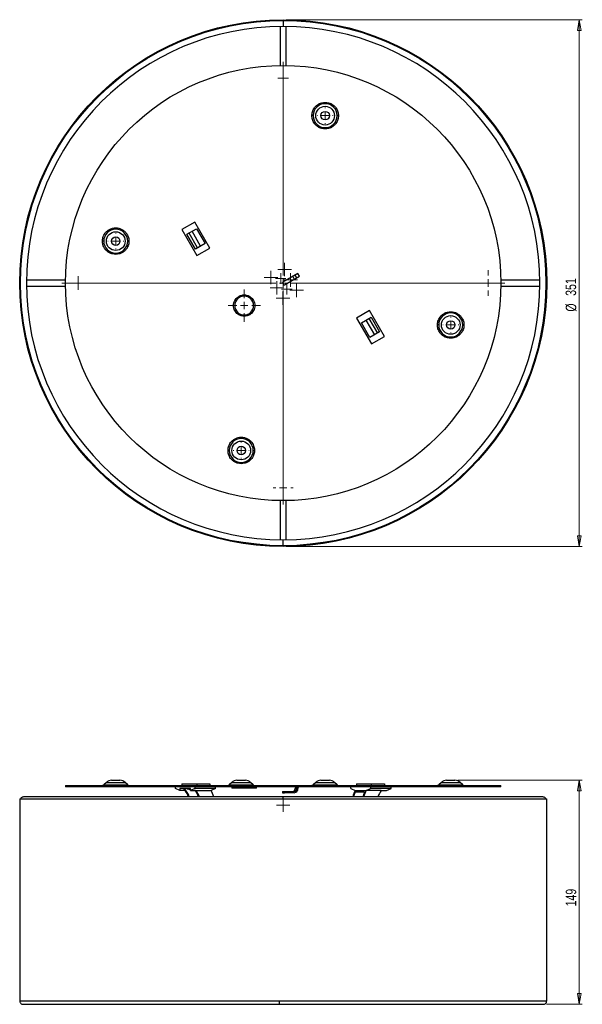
# Model space of a CAD drawing. Header units: millimetres. Extents: x 666 to 853, y 414 to 742.
import ezdxf

# ---------------------------------------------------------------- set-up
doc = ezdxf.new("R2010")
doc.units = ezdxf.units.MM
doc.styles.add('SLDTEXTSTYLE0', font='TXT', dxfattribs={"width": 0.75})
doc.dimstyles.new('SLDDIMSTYLE0', dxfattribs={"dimtxt": 3.5, "dimasz": 3.556, "dimexe": 0, "dimexo": 0.0625, "dimgap": 0.875, "dimtad": 1, "dimdec": 0, "dimlfac": 2, "dimrnd": 1e-09, "dimzin": 12, "dimdsep": 46, "dimtxsty": 'SLDTEXTSTYLE0', "dimblk1": 'CLOSED', "dimblk2": 'CLOSED', "dimsah": 1, "dimcen": 0.09, "dimadec": 0, "dimazin": 3, "dimtfac": 1, "dimtdec": 0, "dimtofl": 0, "dimtmove": 0, "dimatfit": 3, "dimldrblk": 'CLOSED', "dimfxl": 0, "dimfrac": 2, "dimtolj": 1, "dimtzin": 12, "dimarcsym": 0})

# ---------------------------------------------------------------- blocks, each defined once
blk = doc.blocks.new('_Closed')
at = {"color": 0, "linetype": 'ByBlock', "lineweight": -2}
for p, q in [((-1, 0.166667), (0, 0)), ((-1, 0.166667), (-1, -0.166667)), ((0, 0), (-1, -0.166667)), ((0, 0), (-1, 0))]:
    blk.add_line(p, q, dxfattribs=at)
blk = doc.blocks.new('_D')
at = {"color": 7, "linetype": 'Continuous', "lineweight": 0}
for p, q in [((811.52, 488.4), (852.92, 488.4)), ((851.92, 488.4), (851.92, 413.75)), ((841.01, 413.75), (852.92, 413.75))]:
    blk.add_line(p, q, dxfattribs=at)
at = {"color": 7, "linetype": 'Continuous', "lineweight": 18, "xscale": 3.556, "yscale": 3.556}
for p, rotation in [((851.92, 488.4), 90.0000000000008), ((851.92, 413.75), 270.0000000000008)]:
    blk.add_blockref('_Closed', p, dxfattribs=dict(at, rotation=rotation))
at = {"color": 7, "linetype": 'Continuous', "lineweight": 18, "insert": (847.41, 446.37), "char_height": 3.5, "attachment_point": 1, "rotation": 90, "style": 'SLDTEXTSTYLE0'}
blk.add_mtext('149', dxfattribs=at)
blk = doc.blocks.new('SW_CENTERMARKSYMBOL_0')
at = {"color": 0, "linetype": 'Continuous', "lineweight": 18}
for p, q in [((-1.25, 0), (-2.25, 0)), ((0, 0), (-1.25, 0)), ((0, 1.25), (0, 2.25)), ((0, 0), (0, 1.25)), ((0, 0), (0, -1.25)), ((0, 0), (1.25, 0)), ((1.25, 0), (2.25, 0)), ((0, -1.25), (0, -2.25))]:
    blk.add_line(p, q, dxfattribs=at)
blk = doc.blocks.new('_D_1')
at = {"color": 7, "linetype": 'Continuous', "lineweight": 0}
for p, q in [((754.32, 741.81), (852.92, 741.81)), ((851.92, 741.81), (851.92, 566.31)), ((754.32, 566.31), (852.92, 566.31))]:
    blk.add_line(p, q, dxfattribs=at)
at = {"color": 7, "linetype": 'Continuous', "lineweight": 18, "xscale": 3.556, "yscale": 3.556}
for p, rotation in [((851.92, 741.81, 40.02), 90.0000000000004), ((851.92, 566.31, 40.02), 270.0000000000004)]:
    blk.add_blockref('_Closed', p, dxfattribs=dict(at, rotation=rotation))
at = {"color": 7, "linetype": 'Continuous', "lineweight": 18, "char_height": 3.5, "attachment_point": 1, "rotation": 90, "style": 'SLDTEXTSTYLE0'}
for s, insert in [('351', (847.36, 649.82)), ('%%c', (847.41, 644.54))]:
    blk.add_mtext(s, dxfattribs=dict(at, insert=insert))
blk = doc.blocks.new('SW_CENTERMARKSYMBOL_1')
at = {"color": 0, "linetype": 'Continuous', "lineweight": 18}
for p, q in [((-1.25, 0), (-1.75, 0)), ((0, 0), (-1.25, 0)), ((0, 1.25), (0, 1.75)), ((0, 0), (0, 1.25)), ((0, 0), (0, -1.25)), ((0, 0), (1.25, 0)), ((1.25, 0), (1.75, 0)), ((0, -1.25), (0, -1.75))]:
    blk.add_line(p, q, dxfattribs=at)
blk = doc.blocks.new('SW_CENTERMARKSYMBOL_2')
at = {"color": 0, "linetype": 'Continuous', "lineweight": 18}
for p, q in [((-2.5, 0), (-2.67, 0)), ((0, 0), (-1.25, 0)), ((0, 2.5), (0, 2.67)), ((0, 0), (0, 1.25)), ((0, 0), (0, -1.25)), ((0, 0), (1.25, 0)), ((2.5, 0), (2.67, 0)), ((0, -2.5), (0, -2.67))]:
    blk.add_line(p, q, dxfattribs=at)
blk = doc.blocks.new('SW_CENTERMARKSYMBOL_3')
at = {"color": 0, "linetype": 'Continuous', "lineweight": 18}
for p, q in [((-2.5, 0), (-2.67, 0)), ((0, 0), (-1.25, 0)), ((0, 2.5), (0, 2.67)), ((0, 0), (0, 1.25)), ((0, 0), (0, -1.25)), ((0, 0), (1.25, 0)), ((2.5, 0), (2.67, 0)), ((0, -2.5), (0, -2.67))]:
    blk.add_line(p, q, dxfattribs=at)
blk = doc.blocks.new('SW_CENTERMARKSYMBOL_4')
at = {"color": 0, "linetype": 'Continuous', "lineweight": 18}
for p, q in [((-2.5, 0), (-2.67, 0)), ((0, 0), (-1.25, 0)), ((0, 2.5), (0, 2.67)), ((0, 0), (0, 1.25)), ((0, 0), (0, -1.25)), ((0, 0), (1.25, 0)), ((2.5, 0), (2.67, 0)), ((0, -2.5), (0, -2.67))]:
    blk.add_line(p, q, dxfattribs=at)
blk = doc.blocks.new('SW_CENTERMARKSYMBOL_5')
at = {"color": 0, "linetype": 'Continuous', "lineweight": 18}
for p, q in [((-2.5, 0), (-2.67, 0)), ((0, 0), (-1.25, 0)), ((0, 2.5), (0, 2.67)), ((0, 0), (0, 1.25)), ((0, 0), (0, -1.25)), ((0, 0), (1.25, 0)), ((2.5, 0), (2.67, 0)), ((0, -2.5), (0, -2.67))]:
    blk.add_line(p, q, dxfattribs=at)
blk = doc.blocks.new('SW_CENTERMARKSYMBOL_6')
at = {"color": 0, "linetype": 'Continuous', "lineweight": 18}
for p, q in [((0, 2.5), (0, 73.75)), ((-2.5, 0), (-73.75, 0)), ((0, 0), (-1.25, 0)), ((0, 0), (0, 1.25)), ((0, 0), (0, -1.25)), ((0, 0), (1.25, 0)), ((2.5, 0), (73.75, 0)), ((0, -2.5), (0, -73.75))]:
    blk.add_line(p, q, dxfattribs=at)
blk = doc.blocks.new('SW_CENTERMARKSYMBOL_7')
at = {"color": 0, "linetype": 'Continuous', "lineweight": 18}
for p, q in [((0, 2.5), (0, 5.375)), ((-2.5, 0), (-5.375, 0)), ((0, 0), (-1.25, 0)), ((0, 0), (0, 1.25)), ((0, 0), (0, -1.25)), ((0, 0), (1.25, 0)), ((2.5, 0), (5.375, 0)), ((0, -2.5), (0, -5.375))]:
    blk.add_line(p, q, dxfattribs=at)
blk = doc.blocks.new('SW_CENTERMARKSYMBOL_8')
at = {"color": 0, "linetype": 'Continuous', "lineweight": 18}
for p, q in [((-1.25, 0), (-2.25, 0)), ((0, 0), (-1.25, 0)), ((0, 1.25), (0, 2.25)), ((0, 0), (0, 1.25)), ((0, 0), (0, -1.25)), ((0, 0), (1.25, 0)), ((1.25, 0), (2.25, 0)), ((0, -1.25), (0, -2.25))]:
    blk.add_line(p, q, dxfattribs=at)
blk = doc.blocks.new('SW_CENTERMARKSYMBOL_9')
at = {"color": 0, "linetype": 'Continuous', "lineweight": 18}
for p, q in [((0, 2.5), (0, 4.25)), ((-2.5, 0), (-4.25, 0)), ((0, 0), (-1.25, 0)), ((0, 0), (0, 1.25)), ((0, 0), (0, -1.25)), ((0, 0), (1.25, 0)), ((2.5, 0), (4.25, 0)), ((0, -2.5), (0, -4.25))]:
    blk.add_line(p, q, dxfattribs=at)
blk = doc.blocks.new('SW_CENTERMARKSYMBOL_10')
at = {"color": 0, "linetype": 'Continuous', "lineweight": 18}
for p, q in [((0, 2.5), (0, 3.35)), ((-2.5, 0), (-3.35, 0)), ((0, 0), (-1.25, 0)), ((0, 0), (0, 1.25)), ((0, 0), (0, -1.25)), ((0, 0), (1.25, 0)), ((2.5, 0), (3.35, 0)), ((0, -2.5), (0, -3.35))]:
    blk.add_line(p, q, dxfattribs=at)
blk = doc.blocks.new('SW_CENTERMARKSYMBOL_11')
at = {"color": 0, "linetype": 'Continuous', "lineweight": 18}
for p, q in [((-1.25, 0), (-2.25, 0)), ((0, 0), (-1.25, 0)), ((0, 1.25), (0, 2.25)), ((0, 0), (0, 1.25)), ((0, 0), (0, -1.25)), ((0, 0), (1.25, 0)), ((1.25, 0), (2.25, 0)), ((0, -1.25), (0, -2.25))]:
    blk.add_line(p, q, dxfattribs=at)
blk = doc.blocks.new('SW_CENTERMARKSYMBOL_12')
at = {"color": 0, "linetype": 'Continuous', "lineweight": 18}
for p, q in [((-1.25, 0), (-2.25, 0)), ((0, 0), (-1.25, 0)), ((0, 1.25), (0, 2.25)), ((0, 0), (0, 1.25)), ((0, 0), (0, -1.25)), ((0, 0), (1.25, 0)), ((1.25, 0), (2.25, 0)), ((0, -1.25), (0, -2.25))]:
    blk.add_line(p, q, dxfattribs=at)
blk = doc.blocks.new('SW_CENTERMARKSYMBOL_13')
at = {"color": 0, "linetype": 'Continuous', "lineweight": 18}
for p, q in [((-1.25, 0), (-2.25, 0)), ((0, 0), (-1.25, 0)), ((0, 1.25), (0, 2.25)), ((0, 0), (0, 1.25)), ((0, 0), (0, -1.25)), ((0, 0), (1.25, 0)), ((1.25, 0), (2.25, 0)), ((0, -1.25), (0, -2.25))]:
    blk.add_line(p, q, dxfattribs=at)
blk = doc.blocks.new('SW_CENTERMARKSYMBOL_14')
at = {"color": 0, "linetype": 'Continuous', "lineweight": 18}
for p, q in [((-1.25, 0), (-2.25, 0)), ((0, 0), (-1.25, 0)), ((0, 1.25), (0, 2.25)), ((0, 0), (0, 1.25)), ((0, 0), (0, -1.25)), ((0, 0), (1.25, 0)), ((1.25, 0), (2.25, 0)), ((0, -1.25), (0, -2.25))]:
    blk.add_line(p, q, dxfattribs=at)
blk = doc.blocks.new('SW_CENTERMARKSYMBOL_15')
at = {"color": 0, "linetype": 'Continuous', "lineweight": 18}
for p, q in [((-1.25, 0), (-2.25, 0)), ((0, 0), (-1.25, 0)), ((0, 1.25), (0, 2.25)), ((0, 0), (0, 1.25)), ((0, 0), (0, -1.25)), ((0, 0), (1.25, 0)), ((1.25, 0), (2.25, 0)), ((0, -1.25), (0, -2.25))]:
    blk.add_line(p, q, dxfattribs=at)
blk = doc.blocks.new('SW_CENTERMARKSYMBOL_16')
at = {"color": 0, "linetype": 'Continuous', "lineweight": 18}
for p, q in [((-1.25, 0), (-2.25, 0)), ((0, 0), (-1.25, 0)), ((0, 1.25), (0, 2.25)), ((0, 0), (0, 1.25)), ((0, 0), (0, -1.25)), ((0, 0), (1.25, 0)), ((1.25, 0), (2.25, 0)), ((0, -1.25), (0, -2.25))]:
    blk.add_line(p, q, dxfattribs=at)
blk = doc.blocks.new('SW_CENTERMARKSYMBOL_17')
at = {"color": 0, "linetype": 'Continuous', "lineweight": 18}
for p, q in [((-1.25, 0), (-1.75, 0)), ((0, 0), (-1.25, 0)), ((0, 1.25), (0, 1.75)), ((0, 0), (0, 1.25)), ((0, 0), (0, -1.25)), ((0, 0), (1.25, 0)), ((1.25, 0), (1.75, 0)), ((0, -1.25), (0, -1.75))]:
    blk.add_line(p, q, dxfattribs=at)
blk = doc.blocks.new('SW_CENTERMARKSYMBOL_18')
at = {"color": 0, "linetype": 'Continuous', "lineweight": 18}
for p, q in [((-1.25, 0), (-1.75, 0)), ((0, 0), (-1.25, 0)), ((0, 1.25), (0, 1.75)), ((0, 0), (0, 1.25)), ((0, 0), (0, -1.25)), ((0, 0), (1.25, 0)), ((1.25, 0), (1.75, 0)), ((0, -1.25), (0, -1.75))]:
    blk.add_line(p, q, dxfattribs=at)

msp = doc.modelspace()

# ---------------------------------------------------------------- linework, layer by layer
at = {"color": 7, "linetype": 'Continuous', "lineweight": 25}
for p, q in [((752.32, 739.56), (752.32, 726.56)), ((754.32, 726.56), (754.32, 739.56)), ((723.94, 674.37), (719.61, 671.87)), ((728.94, 665.71), (723.94, 674.37)), ((719.61, 671.87), (724.61, 663.21)), ((721.24, 670.3), (724.48, 672.18)), ((724.06, 665.41), (721.24, 670.3)), ((724.8, 665.83), (721.97, 670.73)), ((725.81, 666.41), (722.98, 671.31)), ((724.48, 672.18), (727.31, 667.28)), ((727.31, 667.28), (724.06, 665.41)), ((724.61, 663.21), (728.94, 665.71)), ((758.22, 657.21), (753.24, 654.33)), ((753.74, 653.46), (758.72, 656.34)), ((756.49, 656.21), (756.99, 655.34)), ((757.85, 655.84), (757.35, 656.71)), ((758.72, 656.34), (758.22, 657.21)), ((680.83, 655.06), (667.83, 655.06)), ((667.83, 653.06), (680.83, 653.06)), ((753.15, 653.99), (753.4, 653.56)), ((838.82, 655.06), (825.82, 655.06)), ((825.82, 653.06), (838.82, 653.06)), ((782.04, 644.92), (777.71, 642.42)), ((787.04, 636.26), (782.04, 644.92)), ((777.71, 642.42), (782.71, 633.76)), ((779.34, 640.85), (782.58, 642.72)), ((782.16, 635.95), (779.34, 640.85)), ((780.84, 641.72), (783.67, 636.82)), ((781.85, 642.3), (784.68, 637.4)), ((782.58, 642.72), (785.41, 637.83)), ((785.41, 637.83), (782.16, 635.95)), ((782.71, 633.76), (787.04, 636.26)), ((752.32, 581.57), (752.32, 568.57)), ((754.32, 568.57), (754.32, 581.57)), ((680.82, 486.65), (680.82, 486.25)), ((680.82, 486.65), (825.82, 486.65)), ((825.82, 486.25), (680.82, 486.25)), ((694.43, 487.7), (693.56, 486.83)), ((693.56, 486.83), (701.54, 486.83)), ((696.13, 488.4), (697.55, 488.4)), ((697.55, 488.4), (698.97, 488.4)), ((701.54, 486.83), (700.67, 487.7)), ((717.43, 485.69), (717.43, 486.25)), ((718.87, 485), (717.43, 485.69)), ((722.49, 485.69), (718.87, 485.69)), ((718.87, 485.69), (718.87, 485)), ((719.61, 487.25), (719.61, 486.65)), ((719.61, 487.25), (724.61, 487.25)), ((722.49, 485.29), (720.69, 485.69)), ((722.49, 485.6), (721.24, 485.6)), ((721.24, 485.6), (722.49, 485.32)), ((723.93, 485.69), (722.49, 485)), ((722.49, 485), (722.49, 485.69)), ((723.93, 486.25), (723.93, 485.69)), ((730.77, 485.69), (723.93, 485.69)), ((724.61, 487.25), (724.61, 486.65)), ((724.61, 487.25), (728.94, 487.25)), ((728.94, 487.25), (728.94, 486.65)), ((730.77, 485.69), (729.33, 485)), ((730.77, 485.69), (730.77, 486.25)), ((736.24, 487.7), (735.37, 486.83)), ((735.37, 486.83), (743.35, 486.83)), ((736.21, 486.2), (736.21, 485.8)), ((744.46, 486.2), (736.21, 486.2)), ((744.46, 485.8), (736.21, 485.8)), ((737.44, 486.22), (736.81, 486.22)), ((737.93, 488.4), (739.36, 488.4)), ((739.36, 488.4), (740.78, 488.4)), ((743.35, 486.83), (742.47, 487.7)), ((744.46, 485.8), (744.46, 486.2)), ((757.85, 485.65), (757.35, 485.65)), ((764.17, 487.7), (763.3, 486.83)), ((763.3, 486.83), (771.28, 486.83)), ((765.87, 488.4), (767.29, 488.4)), ((767.29, 488.4), (768.71, 488.4)), ((771.28, 486.83), (770.41, 487.7)), ((775.87, 485.69), (775.87, 486.25)), ((775.87, 485.69), (777.32, 485)), ((777.71, 487.25), (777.71, 486.65)), ((777.71, 487.25), (782.71, 487.25)), ((780.94, 485), (782.37, 485.69)), ((782.37, 486.25), (782.37, 485.69)), ((789.22, 485.69), (782.37, 485.69)), ((782.71, 486.65), (782.71, 487.25)), ((782.71, 487.25), (787.04, 487.25)), ((787.04, 487.25), (787.04, 486.65)), ((787.77, 485), (789.22, 485.69)), ((789.22, 485.69), (789.22, 486.25)), ((805.98, 487.7), (805.11, 486.83)), ((805.11, 486.83), (813.09, 486.83)), ((807.68, 488.4), (809.1, 488.4)), ((809.1, 488.4), (810.52, 488.4)), ((813.09, 486.83), (812.22, 487.7)), ((825.82, 486.25), (825.82, 486.65)), ((753.32, 482.85), (666.82, 482.85)), ((720.69, 485), (718.87, 485)), ((722.49, 485), (724.3, 485)), ((724.09, 484.94), (723.82, 485)), ((723.96, 485), (724.07, 484.97)), ((724.3, 485), (729.33, 485)), ((753.12, 484.65), (753.12, 484.25)), ((753.12, 484.65), (753.15, 484.65)), ((753.12, 484.25), (753.15, 484.25)), ((753.15, 484.65), (753.15, 484.25)), ((753.15, 484.65), (753.4, 484.65)), ((753.15, 484.25), (753.4, 484.25)), ((839.82, 482.85), (753.32, 482.85)), ((753.4, 484.65), (753.4, 484.25)), ((753.4, 484.65), (753.74, 484.65)), ((753.4, 484.25), (753.74, 484.25)), ((753.74, 484.25), (753.74, 484.65)), ((753.74, 484.65), (756.99, 484.65)), ((756.99, 484.25), (753.74, 484.25)), ((780.42, 484.46), (777.31, 484.46)), ((777.32, 485.03), (780.94, 485.03)), ((780.94, 485.03), (780.94, 485)), ((785.97, 485), (780.94, 485)), ((785.97, 485), (787.77, 485)), ((665.57, 482.25), (665.57, 414.75)), ((665.57, 482.25), (751.96, 482.25)), ((751.96, 482.25), (841.07, 482.25)), ((841.07, 414.75), (841.07, 482.25)), ((751.96, 414.75), (665.57, 414.75)), ((841.07, 414.75), (751.96, 414.75))]:
    msp.add_line(p, q, dxfattribs=at)
at = {"color": 8, "linetype": 'Continuous', "lineweight": 25}
for p, q in [((694.43, 487.7), (700.67, 487.7)), ((736.24, 487.7), (742.47, 487.7)), ((737.44, 486.22), (740.33, 486.22)), ((740.33, 486.22), (743.86, 486.22)), ((764.17, 487.7), (770.41, 487.7)), ((805.98, 487.7), (812.22, 487.7))]:
    msp.add_line(p, q, dxfattribs=at)
at = {"color": 7, "linetype": 'Continuous', "lineweight": 25}
for centre, radius in [((753.32, 654.06), 87.75), ((753.32, 654.06), 87.5), ((753.32, 654.06), 72.5), ((767.29, 709.84), 3.12), ((767.29, 709.84), 1.42), ((697.55, 668.03), 3.12), ((697.55, 668.03), 1.42), ((809.1, 640.1), 3.12), ((809.1, 640.1), 1.42), ((739.36, 598.29), 3.12), ((739.36, 598.29), 1.42)]:
    msp.add_circle(centre, radius, dxfattribs=at)
for centre, radius, start, end in [((753.32, 654.06), 85.5, 90, 270), ((753.32, 654.06), 85.5, 270, 90), ((767.29, 709.84), 3.99, 0, 180), ((767.29, 709.84), 3.99, 180, 0), ((697.55, 668.03), 3.99, 0, 180), ((697.55, 668.03), 3.99, 180, 0), ((753.37, 654.11), 0.25, 120, 210), ((753.62, 653.68), 0.25, 210, 300), ((740.33, 646.56), 3.13, 90, 270), ((740.33, 646.56), 3.13, 270, 90), ((809.1, 640.1), 3.99, 0, 180), ((809.1, 640.1), 3.99, 180, 0), ((739.36, 598.29), 3.99, 0, 180), ((739.36, 598.29), 3.99, 180, 0), ((696.13, 486), 2.4, 90, 135), ((698.97, 486), 2.4, 45, 90), ((712.02, 479.22), 10.41, 33.6676, 38.3933), ((711.86, 478.94), 10.92, 20.9736, 38.2134), ((737.93, 486), 2.4, 90, 135), ((740.78, 486), 2.4, 45, 90), ((756.42, 485.59), 0.94, 274.4019, 3.8113), ((756.89, 485.56), 1.32, 274.4019, 3.8113), ((756.92, 485.59), 0.94, 274.4019, 3.8113), ((758.46, 485.66), 1.1, 147.4768, 180.319), ((758.96, 485.66), 1.1, 147.4768, 180.319), ((758.76, 485.69), 0.564, 94.402, 183.8113), ((765.87, 486), 2.4, 90, 135), ((768.71, 486), 2.4, 45, 90), ((807.68, 486), 2.4, 90, 135), ((810.52, 486), 2.4, 45, 90), ((711.45, 478.87), 11.08, 21.0438, 33.6138), ((714.81, 478.86), 11.1, 21.0519, 33.1951), ((715.07, 478.87), 11.08, 21.0443, 33.585), ((714.66, 477.95), 16.29, 17.4884, 25.7587), ((791.99, 477.95), 16.29, 154.2413, 162.5116), ((792.34, 477.91), 16.4, 156.4621, 162.4973), ((795.46, 477.91), 16.4, 156.4621, 162.4973), ((795.62, 477.95), 16.29, 154.2413, 162.5116), ((795.2, 478.87), 11.08, 146.3862, 158.9562)]:
    msp.add_arc(centre, radius, start, end, dxfattribs=at)
for points, knots in [([(753.32, 741.56), (753.32, 741.56), (753.32, 741.54), (753.32, 741.44), (753.32, 741.36), (753.32, 741.17), (753.32, 741.05), (753.32, 740.81), (753.32, 740.68), (753.32, 740.45), (753.32, 740.32), (753.32, 740.08), (753.32, 739.96), (753.32, 739.77), (753.32, 739.69), (753.32, 739.59), (753.32, 739.56), (753.32, 739.56)], [0, 0, 0, 0, 0.125, 0.125, 0.25, 0.25, 0.375, 0.375, 0.5, 0.5, 0.625, 0.625, 0.75, 0.75, 0.875, 0.875, 1, 1, 1, 1]), ([(762.88, 709.84), (762.88, 710.03), (762.89, 710.22), (762.95, 710.63), (762.99, 710.85), (763.12, 711.3), (763.21, 711.54), (763.44, 712.01), (763.58, 712.26), (763.94, 712.73), (764.15, 712.96), (764.63, 713.38), (764.91, 713.57), (765.52, 713.9), (765.86, 714.03), (766.56, 714.21), (766.93, 714.26), (767.66, 714.26), (768.03, 714.21), (768.73, 714.03), (769.06, 713.9), (769.68, 713.57), (769.95, 713.38), (770.44, 712.96), (770.65, 712.73), (771, 712.26), (771.14, 712.01), (771.38, 711.54), (771.46, 711.3), (771.6, 710.85), (771.64, 710.63), (771.7, 710.22), (771.71, 710.03), (771.71, 709.84)], [0, 0, 0, 0, 0.0625, 0.0625, 0.125, 0.125, 0.1875, 0.1875, 0.25, 0.25, 0.3125, 0.3125, 0.375, 0.375, 0.4375, 0.4375, 0.5, 0.5, 0.5625, 0.5625, 0.625, 0.625, 0.6875, 0.6875, 0.75, 0.75, 0.8125, 0.8125, 0.875, 0.875, 0.9375, 0.9375, 1, 1, 1, 1]), ([(771.71, 709.84), (771.71, 709.66), (771.7, 709.46), (771.64, 709.05), (771.6, 708.83), (771.46, 708.38), (771.38, 708.15), (771.14, 707.67), (771, 707.43), (770.65, 706.96), (770.44, 706.73), (769.95, 706.3), (769.68, 706.11), (769.06, 705.78), (768.73, 705.65), (768.03, 705.47), (767.66, 705.43), (766.93, 705.43), (766.56, 705.47), (765.86, 705.65), (765.52, 705.78), (764.91, 706.11), (764.63, 706.3), (764.15, 706.73), (763.94, 706.96), (763.58, 707.43), (763.44, 707.67), (763.21, 708.15), (763.12, 708.38), (762.99, 708.83), (762.95, 709.05), (762.89, 709.46), (762.88, 709.66), (762.88, 709.84)], [0, 0, 0, 0, 0.0625, 0.0625, 0.125, 0.125, 0.1875, 0.1875, 0.25, 0.25, 0.3125, 0.3125, 0.375, 0.375, 0.4375, 0.4375, 0.5, 0.5, 0.5625, 0.5625, 0.625, 0.625, 0.6875, 0.6875, 0.75, 0.75, 0.8125, 0.8125, 0.875, 0.875, 0.9375, 0.9375, 1, 1, 1, 1]), ([(763.3, 709.84), (763.25, 709.84), (763.18, 709.84), (763.03, 709.84), (762.96, 709.84), (762.88, 709.84)], [0, 0, 0, 0, 0.5, 0.5, 1, 1, 1, 1]), ([(771.28, 709.84), (771.34, 709.84), (771.4, 709.84), (771.55, 709.84), (771.63, 709.84), (771.71, 709.84)], [0, 0, 0, 0, 0.5, 0.5, 1, 1, 1, 1]), ([(693.13, 668.03), (693.13, 668.22), (693.14, 668.41), (693.2, 668.83), (693.24, 669.04), (693.37, 669.5), (693.46, 669.73), (693.69, 670.21), (693.84, 670.45), (694.19, 670.92), (694.4, 671.15), (694.89, 671.57), (695.16, 671.77), (695.77, 672.09), (696.11, 672.22), (696.81, 672.4), (697.18, 672.45), (697.91, 672.45), (698.28, 672.4), (698.98, 672.22), (699.32, 672.09), (699.93, 671.77), (700.21, 671.57), (700.69, 671.15), (700.9, 670.92), (701.25, 670.45), (701.4, 670.21), (701.63, 669.73), (701.72, 669.5), (701.85, 669.04), (701.89, 668.83), (701.95, 668.41), (701.96, 668.22), (701.96, 668.03)], [0, 0, 0, 0, 0.0625, 0.0625, 0.125, 0.125, 0.1875, 0.1875, 0.25, 0.25, 0.3125, 0.3125, 0.375, 0.375, 0.4375, 0.4375, 0.5, 0.5, 0.5625, 0.5625, 0.625, 0.625, 0.6875, 0.6875, 0.75, 0.75, 0.8125, 0.8125, 0.875, 0.875, 0.9375, 0.9375, 1, 1, 1, 1]), ([(701.96, 668.03), (701.96, 667.85), (701.95, 667.65), (701.89, 667.24), (701.85, 667.02), (701.72, 666.57), (701.63, 666.34), (701.4, 665.86), (701.25, 665.62), (700.9, 665.15), (700.69, 664.92), (700.21, 664.5), (699.93, 664.3), (699.32, 663.98), (698.98, 663.84), (698.28, 663.67), (697.91, 663.62), (697.18, 663.62), (696.81, 663.67), (696.11, 663.84), (695.77, 663.98), (695.16, 664.3), (694.89, 664.5), (694.4, 664.92), (694.19, 665.15), (693.84, 665.62), (693.69, 665.86), (693.46, 666.34), (693.37, 666.57), (693.24, 667.02), (693.2, 667.24), (693.14, 667.65), (693.13, 667.85), (693.13, 668.03)], [0, 0, 0, 0, 0.0625, 0.0625, 0.125, 0.125, 0.1875, 0.1875, 0.25, 0.25, 0.3125, 0.3125, 0.375, 0.375, 0.4375, 0.4375, 0.5, 0.5, 0.5625, 0.5625, 0.625, 0.625, 0.6875, 0.6875, 0.75, 0.75, 0.8125, 0.8125, 0.875, 0.875, 0.9375, 0.9375, 1, 1, 1, 1]), ([(693.56, 668.03), (693.5, 668.03), (693.44, 668.03), (693.29, 668.03), (693.21, 668.03), (693.13, 668.03)], [0, 0, 0, 0, 0.5, 0.5, 1, 1, 1, 1]), ([(701.54, 668.03), (701.59, 668.03), (701.66, 668.03), (701.8, 668.03), (701.88, 668.03), (701.96, 668.03)], [0, 0, 0, 0, 0.5, 0.5, 1, 1, 1, 1]), ([(740.33, 643.01), (740.04, 643.01), (739.7, 643.05), (739.16, 643.21), (738.97, 643.28), (738.59, 643.46), (738.39, 643.58), (738.01, 643.86), (737.83, 644.03), (737.49, 644.42), (737.33, 644.65), (737.07, 645.14), (736.96, 645.41), (736.82, 645.97), (736.78, 646.27), (736.78, 646.86), (736.82, 647.16), (736.96, 647.72), (737.07, 647.99), (737.33, 648.48), (737.49, 648.71), (737.83, 649.1), (738.01, 649.26), (738.39, 649.55), (738.59, 649.66), (738.97, 649.85), (739.16, 649.92), (739.7, 650.08), (740.04, 650.12), (740.33, 650.12)], [0, 0, 0, 0, 0.125, 0.125, 0.1875, 0.1875, 0.25, 0.25, 0.3125, 0.3125, 0.375, 0.375, 0.4375, 0.4375, 0.5, 0.5, 0.5625, 0.5625, 0.625, 0.625, 0.6875, 0.6875, 0.75, 0.75, 0.8125, 0.8125, 0.875, 0.875, 1, 1, 1, 1]), ([(740.33, 650.12), (740.63, 650.12), (740.96, 650.08), (741.51, 649.92), (741.7, 649.85), (742.08, 649.66), (742.28, 649.55), (742.65, 649.26), (742.84, 649.1), (743.18, 648.71), (743.34, 648.48), (743.6, 647.99), (743.71, 647.72), (743.85, 647.16), (743.89, 646.86), (743.89, 646.27), (743.85, 645.97), (743.71, 645.41), (743.6, 645.14), (743.34, 644.65), (743.18, 644.42), (742.84, 644.03), (742.65, 643.86), (742.28, 643.58), (742.08, 643.46), (741.7, 643.28), (741.51, 643.21), (740.96, 643.05), (740.63, 643.01), (740.33, 643.01)], [0, 0, 0, 0, 0.125, 0.125, 0.1875, 0.1875, 0.25, 0.25, 0.3125, 0.3125, 0.375, 0.375, 0.4375, 0.4375, 0.5, 0.5, 0.5625, 0.5625, 0.625, 0.625, 0.6875, 0.6875, 0.75, 0.75, 0.8125, 0.8125, 0.875, 0.875, 1, 1, 1, 1]), ([(740.33, 650.12), (740.33, 650.07), (740.33, 650.01), (740.33, 649.91), (740.33, 649.86), (740.33, 649.77), (740.33, 649.74), (740.33, 649.7), (740.33, 649.69), (740.33, 649.69)], [0, 0, 0, 0, 0.25, 0.25, 0.5, 0.5, 0.75, 0.75, 1, 1, 1, 1]), ([(740.33, 643.01), (740.33, 643.06), (740.33, 643.12), (740.33, 643.22), (740.33, 643.27), (740.33, 643.36), (740.33, 643.39), (740.33, 643.43), (740.33, 643.44), (740.33, 643.44)], [0, 0, 0, 0, 0.25, 0.25, 0.5, 0.5, 0.75, 0.75, 1, 1, 1, 1]), ([(804.69, 640.1), (804.69, 640.28), (804.7, 640.48), (804.75, 640.89), (804.8, 641.11), (804.93, 641.56), (805.02, 641.79), (805.25, 642.27), (805.39, 642.51), (805.75, 642.98), (805.96, 643.21), (806.44, 643.63), (806.72, 643.83), (807.33, 644.15), (807.66, 644.29), (808.37, 644.46), (808.73, 644.51), (809.47, 644.51), (809.84, 644.46), (810.54, 644.29), (810.87, 644.15), (811.48, 643.83), (811.76, 643.63), (812.25, 643.21), (812.46, 642.98), (812.81, 642.51), (812.95, 642.27), (813.19, 641.79), (813.27, 641.56), (813.41, 641.11), (813.45, 640.89), (813.5, 640.48), (813.52, 640.28), (813.52, 640.1)], [0, 0, 0, 0, 0.0625, 0.0625, 0.125, 0.125, 0.1875, 0.1875, 0.25, 0.25, 0.3125, 0.3125, 0.375, 0.375, 0.4375, 0.4375, 0.5, 0.5, 0.5625, 0.5625, 0.625, 0.625, 0.6875, 0.6875, 0.75, 0.75, 0.8125, 0.8125, 0.875, 0.875, 0.9375, 0.9375, 1, 1, 1, 1]), ([(805.11, 640.1), (805.06, 640.1), (804.99, 640.1), (804.84, 640.1), (804.76, 640.1), (804.69, 640.1)], [0, 0, 0, 0, 0.5, 0.5, 1, 1, 1, 1]), ([(813.52, 640.1), (813.52, 639.91), (813.5, 639.72), (813.45, 639.3), (813.41, 639.09), (813.27, 638.63), (813.19, 638.4), (812.95, 637.92), (812.81, 637.68), (812.46, 637.21), (812.25, 636.98), (811.76, 636.56), (811.48, 636.36), (810.87, 636.04), (810.54, 635.91), (809.84, 635.73), (809.47, 635.68), (808.73, 635.68), (808.37, 635.73), (807.66, 635.91), (807.33, 636.04), (806.72, 636.36), (806.44, 636.56), (805.96, 636.98), (805.75, 637.21), (805.39, 637.68), (805.25, 637.92), (805.02, 638.4), (804.93, 638.63), (804.8, 639.09), (804.75, 639.3), (804.7, 639.72), (804.69, 639.91), (804.69, 640.1)], [0, 0, 0, 0, 0.0625, 0.0625, 0.125, 0.125, 0.1875, 0.1875, 0.25, 0.25, 0.3125, 0.3125, 0.375, 0.375, 0.4375, 0.4375, 0.5, 0.5, 0.5625, 0.5625, 0.625, 0.625, 0.6875, 0.6875, 0.75, 0.75, 0.8125, 0.8125, 0.875, 0.875, 0.9375, 0.9375, 1, 1, 1, 1]), ([(813.09, 640.1), (813.15, 640.1), (813.21, 640.1), (813.36, 640.1), (813.44, 640.1), (813.52, 640.1)], [0, 0, 0, 0, 0.5, 0.5, 1, 1, 1, 1]), ([(734.94, 598.29), (734.94, 598.47), (734.95, 598.67), (735.01, 599.08), (735.05, 599.3), (735.18, 599.75), (735.27, 599.98), (735.5, 600.46), (735.65, 600.7), (736, 601.17), (736.21, 601.4), (736.7, 601.83), (736.97, 602.02), (737.58, 602.35), (737.92, 602.48), (738.62, 602.65), (738.99, 602.7), (739.72, 602.7), (740.09, 602.65), (740.79, 602.48), (741.13, 602.35), (741.74, 602.02), (742.01, 601.83), (742.5, 601.4), (742.71, 601.17), (743.06, 600.7), (743.21, 600.46), (743.44, 599.98), (743.53, 599.75), (743.66, 599.3), (743.7, 599.08), (743.76, 598.67), (743.77, 598.47), (743.77, 598.29)], [0, 0, 0, 0, 0.0625, 0.0625, 0.125, 0.125, 0.1875, 0.1875, 0.25, 0.25, 0.3125, 0.3125, 0.375, 0.375, 0.4375, 0.4375, 0.5, 0.5, 0.5625, 0.5625, 0.625, 0.625, 0.6875, 0.6875, 0.75, 0.75, 0.8125, 0.8125, 0.875, 0.875, 0.9375, 0.9375, 1, 1, 1, 1]), ([(735.37, 598.29), (735.31, 598.29), (735.24, 598.29), (735.1, 598.29), (735.02, 598.29), (734.94, 598.29)], [0, 0, 0, 0, 0.5, 0.5, 1, 1, 1, 1]), ([(743.77, 598.29), (743.77, 598.1), (743.76, 597.91), (743.7, 597.49), (743.66, 597.28), (743.53, 596.83), (743.44, 596.59), (743.21, 596.12), (743.06, 595.87), (742.71, 595.4), (742.5, 595.17), (742.01, 594.75), (741.74, 594.56), (741.13, 594.23), (740.79, 594.1), (740.09, 593.92), (739.72, 593.87), (738.99, 593.87), (738.62, 593.92), (737.92, 594.1), (737.58, 594.23), (736.97, 594.56), (736.7, 594.75), (736.21, 595.17), (736, 595.4), (735.65, 595.87), (735.5, 596.12), (735.27, 596.59), (735.18, 596.83), (735.05, 597.28), (735.01, 597.49), (734.95, 597.91), (734.94, 598.1), (734.94, 598.29)], [0, 0, 0, 0, 0.0625, 0.0625, 0.125, 0.125, 0.1875, 0.1875, 0.25, 0.25, 0.3125, 0.3125, 0.375, 0.375, 0.4375, 0.4375, 0.5, 0.5, 0.5625, 0.5625, 0.625, 0.625, 0.6875, 0.6875, 0.75, 0.75, 0.8125, 0.8125, 0.875, 0.875, 0.9375, 0.9375, 1, 1, 1, 1]), ([(743.35, 598.29), (743.4, 598.29), (743.47, 598.29), (743.61, 598.29), (743.69, 598.29), (743.77, 598.29)], [0, 0, 0, 0, 0.5, 0.5, 1, 1, 1, 1]), ([(753.32, 566.56), (753.32, 566.56), (753.32, 566.59), (753.32, 566.69), (753.32, 566.77), (753.32, 566.96), (753.32, 567.08), (753.32, 567.32), (753.32, 567.45), (753.32, 567.68), (753.32, 567.81), (753.32, 568.05), (753.32, 568.17), (753.32, 568.36), (753.32, 568.44), (753.32, 568.54), (753.32, 568.56), (753.32, 568.56)], [0, 0, 0, 0, 0.125, 0.125, 0.25, 0.25, 0.375, 0.375, 0.5, 0.5, 0.625, 0.625, 0.75, 0.75, 0.875, 0.875, 1, 1, 1, 1]), ([(693.56, 486.83), (693.5, 486.77), (693.44, 486.73), (693.29, 486.67), (693.21, 486.65), (693.13, 486.65)], [0, 0, 0, 0, 0.5, 0.5, 1, 1, 1, 1]), ([(701.54, 486.83), (701.59, 486.77), (701.66, 486.73), (701.8, 486.67), (701.88, 486.65), (701.96, 486.65)], [0, 0, 0, 0, 0.5, 0.5, 1, 1, 1, 1]), ([(735.37, 486.83), (735.31, 486.77), (735.24, 486.73), (735.1, 486.67), (735.02, 486.65), (734.94, 486.65)], [0, 0, 0, 0, 0.5, 0.5, 1, 1, 1, 1]), ([(740.33, 486.25), (740.33, 486.25), (740.33, 486.25), (740.33, 486.24), (740.33, 486.23), (740.33, 486.22)], [0, 0, 0, 0, 0.5, 0.5, 1, 1, 1, 1]), ([(740.33, 486.22), (740.33, 486.22), (740.33, 486.21), (740.33, 486.2), (740.33, 486.2), (740.33, 486.2)], [0, 0, 0, 0, 0.5, 0.5, 1, 1, 1, 1]), ([(743.35, 486.83), (743.4, 486.77), (743.47, 486.73), (743.61, 486.67), (743.69, 486.65), (743.77, 486.65)], [0, 0, 0, 0, 0.5, 0.5, 1, 1, 1, 1]), ([(763.3, 486.83), (763.25, 486.77), (763.18, 486.73), (763.03, 486.67), (762.96, 486.65), (762.88, 486.65)], [0, 0, 0, 0, 0.5, 0.5, 1, 1, 1, 1]), ([(771.28, 486.83), (771.34, 486.77), (771.4, 486.73), (771.55, 486.67), (771.63, 486.65), (771.71, 486.65)], [0, 0, 0, 0, 0.5, 0.5, 1, 1, 1, 1]), ([(805.11, 486.83), (805.06, 486.77), (804.99, 486.73), (804.84, 486.67), (804.76, 486.65), (804.69, 486.65)], [0, 0, 0, 0, 0.5, 0.5, 1, 1, 1, 1]), ([(813.09, 486.83), (813.15, 486.77), (813.21, 486.73), (813.36, 486.67), (813.44, 486.65), (813.52, 486.65)], [0, 0, 0, 0, 0.5, 0.5, 1, 1, 1, 1]), ([(666.82, 482.85), (666.69, 482.83), (666.42, 482.8), (666.08, 482.57), (665.98, 482.34), (665.93, 482.25)], [0, 0, 0, 0, 0.348924, 0.730669, 1, 1, 1, 1]), ([(840.72, 482.25), (840.67, 482.34), (840.57, 482.57), (840.23, 482.8), (839.96, 482.83), (839.82, 482.85)], [0, 0, 0, 0, 0.269331, 0.651076, 1, 1, 1, 1]), ([(665.62, 414.75), (665.64, 414.62), (665.67, 414.36), (665.91, 414.02), (666.25, 413.79), (666.51, 413.76), (666.63, 413.75)], [0, 0, 0, 0, 0.246979, 0.503711, 0.758354, 1, 1, 1, 1]), ([(666.65, 413.75), (666.65, 413.75), (666.66, 413.75), (666.91, 413.75), (667.3, 413.75), (667.76, 413.75), (668.23, 413.75), (668.7, 413.75), (669.42, 413.75), (670.53, 413.75), (672.21, 413.75), (674.34, 413.75), (676.94, 413.75), (680.1, 413.75), (683.63, 413.75), (687.53, 413.75), (691.76, 413.75), (696.3, 413.75), (701.14, 413.75), (706.25, 413.75), (711.59, 413.75), (717.62, 413.75), (724.34, 413.75), (729.86, 413.75), (733.47, 413.75), (735.1, 413.75), (736.68, 413.75), (738.26, 413.75), (740.06, 413.75), (742.28, 413.75), (745.05, 413.75), (748.35, 413.75), (750.72, 413.75), (751.98, 413.75)], [0, 0, 0, 0, 0.025337, 0.05633, 0.083388, 0.106515, 0.12573, 0.141679, 0.157435, 0.195009, 0.233463, 0.272008, 0.318231, 0.364448, 0.410656, 0.456836, 0.503012, 0.549169, 0.595302, 0.641422, 0.687535, 0.733624, 0.791209, 0.848772, 0.861611, 0.874022, 0.88594, 0.897381, 0.909821, 0.926443, 0.947286, 0.971957, 1, 1, 1, 1]), ([(751.98, 413.75), (753.03, 413.75), (754.99, 413.75), (757.71, 413.75), (759.99, 413.75), (761.86, 413.75), (763.48, 413.75), (765.74, 413.75), (768.73, 413.75), (773.41, 413.75), (778.99, 413.75), (785.67, 413.75), (792.42, 413.75), (799.14, 413.75), (805.5, 413.75), (811.45, 413.75), (816.95, 413.75), (821.95, 413.75), (826.4, 413.75), (829.85, 413.75), (832.44, 413.75), (834.32, 413.75), (835.57, 413.75), (836.4, 413.75), (836.99, 413.75), (837.63, 413.75), (838.28, 413.75), (838.91, 413.75), (839.45, 413.75), (839.87, 413.75), (839.96, 413.75), (840.01, 413.75)], [0, 0, 0, 0, 0.023076, 0.043194, 0.060036, 0.073333, 0.084589, 0.095994, 0.123495, 0.151327, 0.201022, 0.250732, 0.307238, 0.363767, 0.42032, 0.476897, 0.533502, 0.590139, 0.646792, 0.70346, 0.741262, 0.777832, 0.811448, 0.824034, 0.839559, 0.858258, 0.880158, 0.905277, 0.933629, 0.96521, 1, 1, 1, 1]), ([(840.01, 413.75), (840.14, 413.76), (840.39, 413.79), (840.74, 414.02), (840.98, 414.36), (841.01, 414.62), (841.02, 414.75)], [0, 0, 0, 0, 0.241646, 0.496289, 0.753021, 1, 1, 1, 1])]:
    msp.add_open_spline(points, degree=3, knots=knots, dxfattribs=at)
at = {"color": 8, "linetype": 'Continuous', "lineweight": 25}
for points, knots in [([(753.32, 482.25), (753.32, 482.34), (753.32, 482.57), (753.32, 482.78), (753.32, 482.87), (753.32, 482.84), (753.32, 482.83)], [0, 0, 0, 0, 0.253632, 0.607243, 0.930452, 1, 1, 1, 1]), ([(753.32, 482.25), (753.32, 482.34), (753.32, 482.56), (753.32, 482.78), (753.32, 482.82), (753.32, 482.83)], [0, 0, 0, 0, 0.294612, 0.705355, 1, 1, 1, 1]), ([(751.96, 414.75), (751.96, 414.63), (751.96, 414.5), (751.97, 414.25), (751.97, 414.13), (751.97, 413.94), (751.97, 413.87), (751.98, 413.77), (751.98, 413.75), (751.98, 413.75)], [0, 0, 0, 0, 0.25, 0.25, 0.5, 0.5, 0.75, 0.75, 1, 1, 1, 1])]:
    msp.add_open_spline(points, degree=3, knots=knots, dxfattribs=at)

# ---------------------------------------------------------------- block references
at = {"color": 7, "linetype": 'Continuous', "lineweight": 18}
for name, p in [('SW_CENTERMARKSYMBOL_6', (753.32, 654.06)), ('SW_CENTERMARKSYMBOL_1', (753.32, 722.32)), ('SW_CENTERMARKSYMBOL_3', (767.29, 709.84)), ('SW_CENTERMARKSYMBOL_4', (697.55, 668.03)), ('SW_CENTERMARKSYMBOL_16', (753.78, 658.57)), ('SW_CENTERMARKSYMBOL_8', (685.07, 654.06)), ('SW_CENTERMARKSYMBOL_11', (749.23, 655.94)), ('SW_CENTERMARKSYMBOL_17', (752.48, 655.57)), ('SW_CENTERMARKSYMBOL_15', (755.78, 655.1)), ('SW_CENTERMARKSYMBOL_9', (821.57, 654.06)), ('SW_CENTERMARKSYMBOL_12', (751.23, 652.48)), ('SW_CENTERMARKSYMBOL_18', (754.53, 652.01)), ('SW_CENTERMARKSYMBOL_14', (757.78, 651.64)), ('SW_CENTERMARKSYMBOL_7', (740.33, 646.56)), ('SW_CENTERMARKSYMBOL_13', (753.23, 649.01)), ('SW_CENTERMARKSYMBOL_2', (809.1, 640.1)), ('SW_CENTERMARKSYMBOL_5', (739.36, 598.29)), ('SW_CENTERMARKSYMBOL_10', (753.32, 585.81)), ('SW_CENTERMARKSYMBOL_0', (753.32, 480.1))]:
    msp.add_blockref(name, p, dxfattribs=at)

# ---------------------------------------------------------------- dimensions: what is measured, and where the dimension line sits
dim = msp.add_linear_dim(base=(851.92, 566.31), p1=(753.32, 741.81), p2=(753.32, 566.31), angle=90, text='%%c<>', dimstyle='SLDDIMSTYLE0', dxfattribs=at)
dim.commit()
dim.dimension.update_dxf_attribs({"geometry": '_D_1', "text_midpoint": (851.92, 651.06), "dimtype": 160})
dim = msp.add_linear_dim(base=(851.92, 413.75), p1=(810.52, 488.4), p2=(840.01, 413.75), angle=90, dimstyle='SLDDIMSTYLE0', dxfattribs=at)
dim.commit()
dim.dimension.update_dxf_attribs({"geometry": '_D', "text_midpoint": (851.92, 450.24), "dimtype": 160})

doc.saveas('drawing.dxf')
